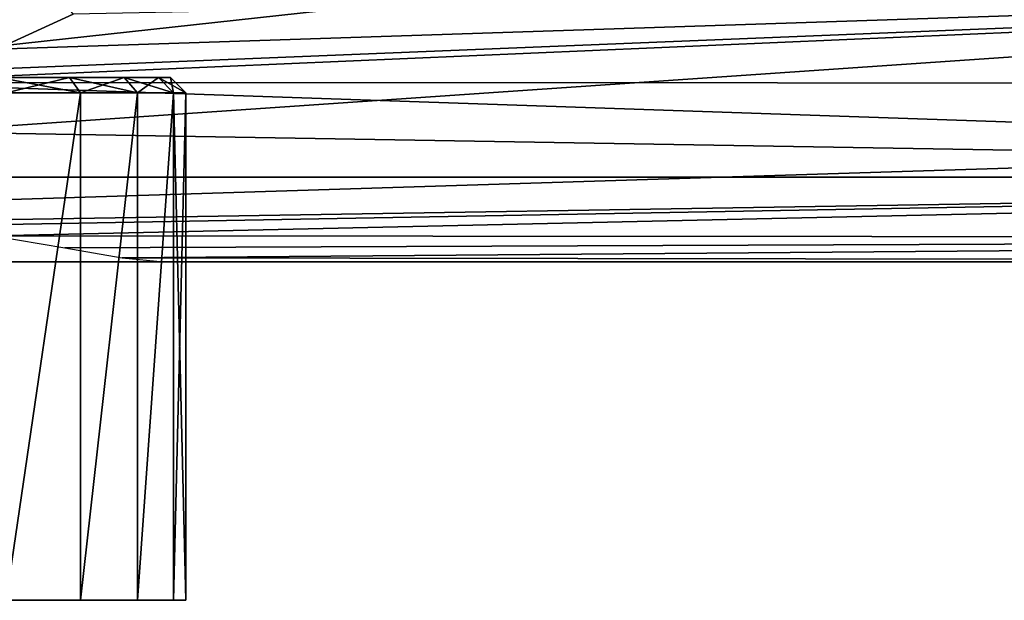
# Model space of a CAD drawing. Header units: millimetres. Extents: x -145 to 145, y -40 to 30.
# Tile 8 of 14: x 6 to 38, y -33 to -14. Entities that reach past the tile are written whole.
import ezdxf

# ---------------------------------------------------------------- set-up
doc = ezdxf.new("R2010")
doc.units = ezdxf.units.MM
doc.header["$LTSCALE"] = 105.533407
for name, color, linetype in [('30', 7, 'CONTINUOUS'), ('31', 7, 'CONTINUOUS'), ('32', 7, 'CONTINUOUS'), ('35', 7, 'CONTINUOUS'), ('69', 7, 'CONTINUOUS'), ('70', 7, 'CONTINUOUS'), ('71', 7, 'CONTINUOUS'), ('72', 7, 'CONTINUOUS'), ('73', 7, 'CONTINUOUS')]:
    doc.layers.add(name, color=color, linetype=linetype)

msp = doc.modelspace()

# ---------------------------------------------------------------- linework, layer by layer
at = {"layer": '30', "color": 7, "linetype": 'CONTINUOUS', "true_color": 0xa2afbf}
for points in [[(3.138, -15.567, 15.19), (0.834, -15.914, 14.825), (91, -12.004, 18.137), (3.138, -15.567, 15.19)], [(91, -12.004, 18.137), (0.834, -15.914, 14.825), (91, -15.951, 14.785), (91, -12.004, 18.137)], [(5.523, -14.828, 15.912), (3.138, -15.567, 15.19), (91, -12.004, 18.137), (5.523, -14.828, 15.912)], [(8.016, -13.7, 16.893), (5.523, -14.828, 15.912), (91, -12.004, 18.137), (8.016, -13.7, 16.893)], [(-91, -15.952, 14.785), (91, -18.997, 10.591), (0.834, -15.914, 14.825), (-91, -15.952, 14.785)], [(-91, -15.952, 14.785), (-91, -18.997, 10.591), (91, -18.997, 10.591), (-91, -15.952, 14.785)], [(91, -15.951, 14.785), (0.834, -15.914, 14.825), (91, -18.997, 10.591), (91, -15.951, 14.785)], [(-91, -18.997, 10.591), (0, -20.47, 7.35), (91, -18.997, 10.591), (-91, -18.997, 10.591)], [(91, -18.997, 10.591), (0, -20.47, 7.35), (2.789, -20.587, 7.017), (91, -18.997, 10.591)], [(5.433, -20.897, 6.031), (91, -18.997, 10.591), (2.789, -20.587, 7.017), (5.433, -20.897, 6.031)], [(91, -20.963, 5.797), (91, -18.997, 10.591), (5.433, -20.897, 6.031), (91, -20.963, 5.797)], [(7.747, -21.286, 4.467), (91, -20.963, 5.797), (5.433, -20.897, 6.031), (7.747, -21.286, 4.467)], [(9.605, -21.613, 2.441), (91, -20.963, 5.797), (7.747, -21.286, 4.467), (9.605, -21.613, 2.441)], [(91, -21.739, 0.679), (91, -20.963, 5.797), (9.605, -21.613, 2.441), (91, -21.739, 0.679)], [(10.962, -21.75), (91, -21.739, 0.679), (9.605, -21.613, 2.441), (10.962, -21.75)], [(75, -21.75), (91, -21.739, 0.679), (10.962, -21.75), (75, -21.75)]]:
    msp.add_3dface(points, dxfattribs=at)
at = {"layer": '31', "color": 7, "linetype": 'CONTINUOUS', "true_color": 0xa2afbf}
for points in [[(-58.477, -21.75, -32), (58.477, -21.75, -32), (-3.274, -21.75, -15.888), (-58.477, -21.75, -32)], [(-3.274, -21.75, -15.888), (58.477, -21.75, -32), (0, -21.75, -16.35), (-3.274, -21.75, -15.888)], [(0, -21.75, -16.35), (58.477, -21.75, -32), (3.274, -21.75, -15.888), (0, -21.75, -16.35)], [(3.274, -21.75, -15.888), (58.477, -21.75, -32), (6.297, -21.75, -14.538), (3.274, -21.75, -15.888)], [(6.297, -21.75, -14.538), (58.477, -21.75, -32), (8.827, -21.75, -12.406), (6.297, -21.75, -14.538)], [(8.827, -21.75, -12.406), (58.477, -21.75, -32), (10.667, -21.75, -9.661), (8.827, -21.75, -12.406)], [(10.667, -21.75, -9.661), (58.477, -21.75, -32), (11.677, -21.75, -6.511), (10.667, -21.75, -9.661)], [(75, -21.75), (10.962, -21.75), (70.441, -21.75, -36.087), (75, -21.75)], [(70.441, -21.75, -36.087), (10.962, -21.75), (68.319, -21.75, -34.882), (70.441, -21.75, -36.087)], [(68.319, -21.75, -34.882), (10.962, -21.75), (68.267, -21.75, -34.854), (68.319, -21.75, -34.882)], [(68.267, -21.75, -34.854), (10.962, -21.75), (66.155, -21.75, -33.831), (68.267, -21.75, -34.854)], [(66.155, -21.75, -33.831), (10.962, -21.75), (64.938, -21.75, -33.326), (66.155, -21.75, -33.831)], [(64.938, -21.75, -33.326), (10.962, -21.75), (62.133, -21.75, -32.451), (64.938, -21.75, -33.326)], [(62.133, -21.75, -32.451), (10.962, -21.75), (61.63, -21.75, -32.339), (62.133, -21.75, -32.451)], [(61.63, -21.75, -32.339), (10.962, -21.75), (58.477, -21.75, -32), (61.63, -21.75, -32.339)], [(58.477, -21.75, -32), (10.962, -21.75), (11.778, -21.75, -3.203), (58.477, -21.75, -32)], [(11.677, -21.75, -6.511), (58.477, -21.75, -32), (11.778, -21.75, -3.203), (11.677, -21.75, -6.511)]]:
    msp.add_3dface(points, dxfattribs=at)
at = {"layer": '32', "color": 7, "linetype": 'CONTINUOUS', "true_color": 0xa2afbf}
for points in [[(52.011, -5.035, -32), (-58.477, -21.75, -32), (-55.632, -18.155, -32), (52.011, -5.035, -32)], [(-58.477, -21.75, -32), (52.011, -5.035, -32), (52.326, -9.609, -32), (-58.477, -21.75, -32)], [(-53.549, -14.048, -32), (52.011, -5.035, -32), (-55.632, -18.155, -32), (-53.549, -14.048, -32)], [(-52.326, -9.609, -32), (52.011, -5.035, -32), (-53.549, -14.048, -32), (-52.326, -9.609, -32)], [(53.549, -14.048, -32), (-58.477, -21.75, -32), (52.326, -9.609, -32), (53.549, -14.048, -32)], [(55.632, -18.155, -32), (-58.477, -21.75, -32), (53.549, -14.048, -32), (55.632, -18.155, -32)], [(58.477, -21.75, -32), (-58.477, -21.75, -32), (55.632, -18.155, -32), (58.477, -21.75, -32)]]:
    msp.add_3dface(points, dxfattribs=at)
at = {"layer": '35', "color": 7, "linetype": 'CONTINUOUS', "true_color": 0xa2afbf}
msp.add_3dface([(5.523, -14.828, 15.912), (8.016, -13.7, 16.893), (5.148, -9.739, 29.808), (5.523, -14.828, 15.912)], dxfattribs=at)
at = {"layer": '69', "color": 7, "linetype": 'CONTINUOUS', "true_color": 0xe0f2ff}
for points in [[(-11.278, -32.75, -7.52), (11.675, -32.75, -4.5), (-11.675, -32.75, -4.5), (-11.278, -32.75, -7.52)], [(-11.675, -32.75, -4.5), (11.675, -32.75, -4.5), (11.278, -32.75, -1.48), (-11.675, -32.75, -4.5)], [(-11.278, -32.75, -1.48), (-11.675, -32.75, -4.5), (11.278, -32.75, -1.48), (-11.278, -32.75, -1.48)], [(11.278, -32.75, -7.52), (11.675, -32.75, -4.5), (-11.278, -32.75, -7.52), (11.278, -32.75, -7.52)], [(-10.112, -32.75, -10.335), (11.278, -32.75, -7.52), (-11.278, -32.75, -7.52), (-10.112, -32.75, -10.335)], [(-10.112, -32.75, 1.335), (-11.278, -32.75, -1.48), (10.112, -32.75, 1.335), (-10.112, -32.75, 1.335)], [(10.112, -32.75, 1.335), (-11.278, -32.75, -1.48), (11.278, -32.75, -1.48), (10.112, -32.75, 1.335)], [(10.112, -32.75, -10.335), (11.278, -32.75, -7.52), (-10.112, -32.75, -10.335), (10.112, -32.75, -10.335)], [(-8.257, -32.75, -12.753), (10.112, -32.75, -10.335), (-10.112, -32.75, -10.335), (-8.257, -32.75, -12.753)], [(-8.257, -32.75, 3.753), (-10.112, -32.75, 1.335), (8.257, -32.75, 3.753), (-8.257, -32.75, 3.753)], [(8.257, -32.75, 3.753), (-10.112, -32.75, 1.335), (10.112, -32.75, 1.335), (8.257, -32.75, 3.753)], [(8.257, -32.75, -12.753), (10.112, -32.75, -10.335), (-8.257, -32.75, -12.753), (8.257, -32.75, -12.753)], [(-5.839, -32.75, -14.609), (8.257, -32.75, -12.753), (-8.257, -32.75, -12.753), (-5.839, -32.75, -14.609)], [(5.839, -32.75, 5.609), (-8.257, -32.75, 3.753), (8.257, -32.75, 3.753), (5.839, -32.75, 5.609)], [(5.839, -32.75, -14.609), (8.257, -32.75, -12.753), (-5.839, -32.75, -14.609), (5.839, -32.75, -14.609)]]:
    msp.add_3dface(points, dxfattribs=at)
at = {"layer": '70', "color": 7, "linetype": 'CONTINUOUS', "true_color": 0xe0f2ff}
for points in [[(5.838, -16.25, 5.611), (5.839, -32.75, 5.609), (8.256, -16.25, 3.755), (5.838, -16.25, 5.611)], [(5.839, -32.75, 5.609), (8.257, -32.75, 3.753), (8.256, -16.25, 3.755), (5.839, -32.75, 5.609)], [(8.256, -16.25, 3.755), (8.257, -32.75, 3.753), (10.111, -16.25, 1.337), (8.256, -16.25, 3.755)], [(8.257, -32.75, 3.753), (10.112, -32.75, 1.335), (10.111, -16.25, 1.337), (8.257, -32.75, 3.753)], [(10.111, -16.25, 1.337), (10.112, -32.75, 1.335), (11.277, -16.25, -1.478), (10.111, -16.25, 1.337)], [(10.112, -32.75, 1.335), (11.278, -32.75, -1.48), (11.277, -16.25, -1.478), (10.112, -32.75, 1.335)], [(11.278, -32.75, -1.48), (11.675, -32.75, -4.5), (11.277, -16.25, -1.478), (11.278, -32.75, -1.48)], [(11.675, -32.75, -4.5), (11.675, -16.25, -4.5), (11.277, -16.25, -1.478), (11.675, -32.75, -4.5)]]:
    msp.add_3dface(points, dxfattribs=at)
at = {"layer": '71', "color": 7, "linetype": 'CONTINUOUS', "true_color": 0xe0f2ff}
for points in [[(8.256, -16.25, -12.755), (5.839, -32.75, -14.609), (5.838, -16.25, -14.611), (8.256, -16.25, -12.755)], [(8.257, -32.75, -12.753), (5.839, -32.75, -14.609), (8.256, -16.25, -12.755), (8.257, -32.75, -12.753)], [(10.111, -16.25, -10.337), (8.257, -32.75, -12.753), (8.256, -16.25, -12.755), (10.111, -16.25, -10.337)], [(10.112, -32.75, -10.335), (8.257, -32.75, -12.753), (10.111, -16.25, -10.337), (10.112, -32.75, -10.335)], [(11.277, -16.25, -7.522), (10.112, -32.75, -10.335), (10.111, -16.25, -10.337), (11.277, -16.25, -7.522)], [(11.278, -32.75, -7.52), (10.112, -32.75, -10.335), (11.277, -16.25, -7.522), (11.278, -32.75, -7.52)], [(11.675, -16.25, -4.5), (11.278, -32.75, -7.52), (11.277, -16.25, -7.522), (11.675, -16.25, -4.5)], [(11.675, -32.75, -4.5), (11.278, -32.75, -7.52), (11.675, -16.25, -4.5), (11.675, -32.75, -4.5)]]:
    msp.add_3dface(points, dxfattribs=at)
at = {"layer": '72', "color": 7, "linetype": 'CONTINUOUS', "true_color": 0xe0f2ff}
for points in [[(5.838, -16.25, 5.611), (8.256, -16.25, 3.755), (5.588, -15.75, 5.178), (5.838, -16.25, 5.611)], [(5.588, -15.75, 5.178), (8.256, -16.25, 3.755), (7.902, -15.75, 3.402), (5.588, -15.75, 5.178)], [(8.256, -16.25, 3.755), (10.111, -16.25, 1.337), (7.902, -15.75, 3.402), (8.256, -16.25, 3.755)], [(7.902, -15.75, 3.402), (10.111, -16.25, 1.337), (9.678, -15.75, 1.087), (7.902, -15.75, 3.402)], [(10.111, -16.25, 1.337), (11.277, -16.25, -1.478), (9.678, -15.75, 1.087), (10.111, -16.25, 1.337)], [(9.678, -15.75, 1.087), (11.277, -16.25, -1.478), (10.794, -15.75, -1.608), (9.678, -15.75, 1.087)], [(11.277, -16.25, -1.478), (11.675, -16.25, -4.5), (10.794, -15.75, -1.608), (11.277, -16.25, -1.478)], [(10.794, -15.75, -1.608), (11.675, -16.25, -4.5), (11.175, -15.75, -4.5), (10.794, -15.75, -1.608)]]:
    msp.add_3dface(points, dxfattribs=at)
at = {"layer": '73', "color": 7, "linetype": 'CONTINUOUS', "true_color": 0xe0f2ff}
for points in [[(7.902, -15.75, -12.402), (5.838, -16.25, -14.611), (5.588, -15.75, -14.178), (7.902, -15.75, -12.402)], [(8.256, -16.25, -12.755), (5.838, -16.25, -14.611), (7.902, -15.75, -12.402), (8.256, -16.25, -12.755)], [(9.678, -15.75, -10.087), (8.256, -16.25, -12.755), (7.902, -15.75, -12.402), (9.678, -15.75, -10.087)], [(10.111, -16.25, -10.337), (8.256, -16.25, -12.755), (9.678, -15.75, -10.087), (10.111, -16.25, -10.337)], [(10.794, -15.75, -7.392), (10.111, -16.25, -10.337), (9.678, -15.75, -10.087), (10.794, -15.75, -7.392)], [(11.277, -16.25, -7.522), (10.111, -16.25, -10.337), (10.794, -15.75, -7.392), (11.277, -16.25, -7.522)], [(11.175, -15.75, -4.5), (11.277, -16.25, -7.522), (10.794, -15.75, -7.392), (11.175, -15.75, -4.5)], [(11.675, -16.25, -4.5), (11.277, -16.25, -7.522), (11.175, -15.75, -4.5), (11.675, -16.25, -4.5)]]:
    msp.add_3dface(points, dxfattribs=at)

doc.saveas('drawing.dxf')
